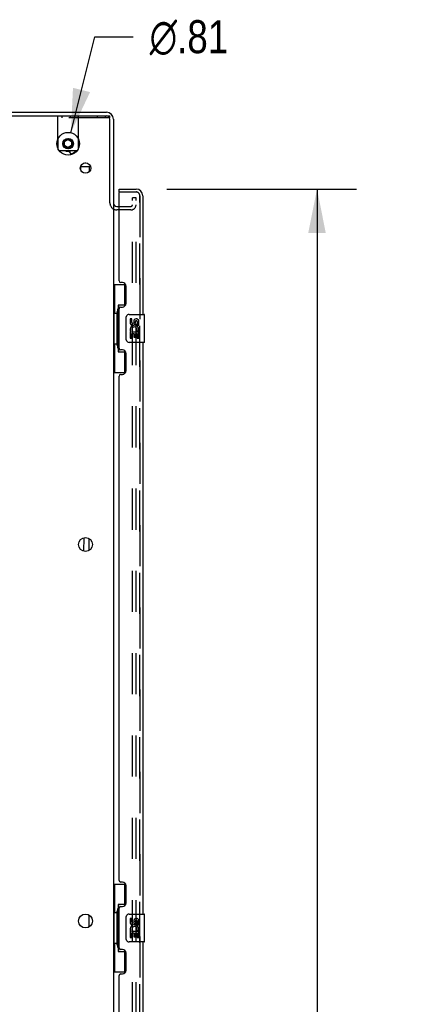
# Model space of a CAD drawing. Header units: inches. Extents: x 0 to 268, y 0 to 174.
# Tile 10 of 125: x 25 to 39, y 99 to 135. Entities that reach past the tile are written whole.
import ezdxf

# ---------------------------------------------------------------- set-up
doc = ezdxf.new("R2010")
doc.units = ezdxf.units.IN
doc.header["$LTSCALE"] = 14.754949
doc.header["$MEASUREMENT"] = 0
doc.linetypes.add('HIDDEN', pattern=[0.2, 0.1, -0.1])
doc.layers.get('0').update_dxf_attribs({"linetype": 'CONTINUOUS'})
for name, color, linetype in [('DEFAULT_2', 8, 'HIDDEN'), ('DIMENSIONS', 7, 'CONTINUOUS'), ('LEFT_OR_SECONDARY_DOOR_ASSEMBLY', 7, 'CONTINUOUS'), ('RIGHT_OR_MAIN_DOOR_ASSEMBLY', 7, 'CONTINUOUS')]:
    doc.layers.add(name, color=color, linetype=linetype)
doc.styles.get("Standard").update_dxf_attribs({"font": 'arial.ttf'})
doc.styles.add('TEXTSTYLE_1', font='gdt', dxfattribs={"width": 0.8})
doc.dimstyles.new('DIMSTYLE_1', dxfattribs={"dimtxt": 1.183552, "dimasz": 1.578069, "dimexe": 0.09, "dimexo": 0.07, "dimgap": 0.0375, "dimtad": 0, "dimtih": 1, "dimtoh": 1, "dimzin": 4, "dimdsep": 46, "dimtxsty": 'Standard', "dimblk": '_FILLED', "dimblk1": '_FILLED', "dimblk2": '_FILLED', "dimcen": 0.09, "dimadec": 3, "dimazin": 1, "dimtfac": 1, "dimtdec": 3, "dimtofl": 0, "dimtmove": 0, "dimatfit": 3, "dimldrblk": '_FILLED', "dimfxl": 0, "dimtolj": 1, "dimtzin": 4, "dimarcsym": 0})
doc.dimstyles.new('DIMSTYLE_2', dxfattribs={"dimtxt": 1.183552, "dimasz": 1.578069, "dimexe": 0.09, "dimexo": 0.07, "dimgap": 0.09, "dimtad": 0, "dimtih": 1, "dimtoh": 1, "dimzin": 4, "dimdsep": 46, "dimtxsty": 'Standard', "dimblk": '_FILLED', "dimblk1": '_FILLED', "dimblk2": '_FILLED', "dimcen": 0.09, "dimadec": 3, "dimazin": 1, "dimtfac": 1, "dimtdec": 3, "dimtofl": 0, "dimtmove": 0, "dimatfit": 1, "dimldrblk": '_FILLED', "dimfxl": 0, "dimtolj": 1, "dimtzin": 4, "dimarcsym": 0})

# ---------------------------------------------------------------- blocks, each defined once
blk = doc.blocks.new('_FILLED')
at = {"color": 0, "linetype": 'ByBlock'}
blk.add_solid([(0, 0), (-1, 0.2), (-1, -0.2)], dxfattribs=at)
blk = doc.blocks.new('*D11')
at = {"layer": 'DIMENSIONS', "color": 2, "linetype": 'Continuous'}
for p, q in [((30.101, 128.474), (36.915, 128.474)), ((35.495, 128.474), (35.495, 93.28)), ((35.495, 53.974), (35.495, 89.138)), ((30.101, 53.974), (36.915, 53.974))]:
    blk.add_line(p, q, dxfattribs=at)
at = {"layer": 'DIMENSIONS', "color": 2, "linetype": 'Continuous', "xscale": 1.5780694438, "yscale": 1.5780694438, "zscale": 1.5780694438}
for p, rotation in [((35.495, 128.474), 90), ((35.495, 53.974), 270)]:
    blk.add_blockref('_FILLED', p, dxfattribs=dict(at, rotation=rotation))
at = {"layer": 'DIMENSIONS', "color": 2, "linetype": 'Continuous', "insert": (35.495, 92.689), "char_height": 1.1836, "width": 6.05415, "attachment_point": 2, "line_spacing_factor": 0.9}
blk.add_mtext('74.50\\PDOORS', dxfattribs=at)
blk = doc.blocks.new('*D16')
at = {"layer": 'DIMENSIONS', "color": 2, "linetype": 'Continuous'}
for p, q in [((26.659, 130.493), (27.518, 133.936)), ((27.518, 133.936), (28.899, 133.936))]:
    blk.add_line(p, q, dxfattribs=at)
at = {"layer": 'DIMENSIONS', "color": 2, "linetype": 'Continuous', "xscale": 1.5780694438, "yscale": 1.5780694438, "zscale": 1.5780694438, "rotation": 255.9884353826}
blk.add_blockref('_FILLED', (26.659, 130.493), dxfattribs=at)
at = {"layer": 'DIMENSIONS', "color": 2, "linetype": 'Continuous', "insert": (29.49, 134.528), "char_height": 1.18355, "width": 3.87478, "attachment_point": 1, "line_spacing_factor": 0.9, "style": 'TEXTSTYLE_1'}
blk.add_mtext('{\\fgdt;n}\\fArial;.81', dxfattribs=at)

msp = doc.modelspace()

# ---------------------------------------------------------------- linework, layer by layer
at = {"color": 7, "linetype": 'Continuous'}
for p, q in [((10.185, 131.099), (27.935, 131.099)), ((10.248, 131.224), (27.935, 131.224)), ((28.06, 127.98), (28.06, 130.974)), ((28.185, 130.974), (28.185, 127.974)), ((26.4, 130.191), (26.56, 130.284)), ((26.4, 130.006), (26.4, 130.191)), ((26.42, 130.18), (26.4, 130.191)), ((26.42, 130.017), (26.4, 130.006)), ((26.56, 129.913), (26.4, 130.006)), ((26.42, 130.18), (26.56, 130.261)), ((26.42, 130.017), (26.42, 130.18)), ((26.56, 129.936), (26.42, 130.017)), ((26.435, 130.174), (26.56, 130.246)), ((26.435, 130.029), (26.435, 130.174)), ((26.56, 129.957), (26.435, 130.029)), ((26.56, 130.261), (26.56, 130.284)), ((26.56, 130.284), (26.721, 130.191)), ((26.56, 130.261), (26.701, 130.18)), ((26.56, 130.246), (26.685, 130.174)), ((26.685, 130.029), (26.56, 129.957)), ((26.701, 130.017), (26.56, 129.936)), ((26.721, 130.006), (26.56, 129.913)), ((26.56, 129.936), (26.56, 129.913)), ((26.685, 130.174), (26.685, 130.029)), ((26.701, 130.18), (26.721, 130.191)), ((26.701, 130.18), (26.701, 130.017)), ((26.701, 130.017), (26.721, 130.006)), ((26.721, 130.191), (26.721, 130.006)), ((26.669, 129.724), (26.612, 129.822)), ((26.669, 129.724), (26.83, 129.817)), ((26.684, 129.721), (26.669, 129.724)), ((26.684, 129.721), (26.826, 129.803)), ((26.83, 129.817), (26.812, 129.849)), ((26.826, 129.803), (26.83, 129.817)), ((26.874, 129.851), (26.874, 129.841)), ((27.004, 129.273), (27.003, 129.18)), ((27.088, 129.272), (27.049, 129.273)), ((27.16, 129.271), (27.088, 129.272)), ((27.233, 129.27), (27.16, 129.271)), ((27.272, 129.269), (27.233, 129.27)), ((27.308, 129.269), (27.272, 129.269)), ((27.342, 129.269), (27.308, 129.269)), ((27.317, 129.269), (27.314, 129.087)), ((27.367, 129.269), (27.342, 129.269)), ((28.185, 127.942), (28.185, 54.505)), ((28.31, 127.849), (28.389, 127.849)), ((27.121, 115.965), (27.114, 115.484)), ((27.311, 115.508), (27.311, 115.94)), ((27.311, 102.008), (27.311, 102.44))]:
    msp.add_line(p, q, dxfattribs=at)
at = {"color": 3, "linetype": 'Continuous'}
for p, q in [((26.185, 130.255), (26.185, 129.943)), ((26.935, 129.943), (26.935, 130.255)), ((26.265, 129.849), (26.855, 129.849))]:
    msp.add_line(p, q, dxfattribs=at)
at = {"color": 7, "linetype": 'Continuous'}
for points in [[(27.049, 129.273), (27.013, 129.273), (27.004, 129.273)], [(27.149, 129.408), (27.153, 129.407), (27.162, 129.406), (27.172, 129.407), (27.182, 129.408), (27.191, 129.41), (27.193, 129.411)]]:
    msp.add_lwpolyline(points, dxfattribs=at)
for centre, radius in [((26.56, 130.099), 0.406), ((27.185, 129.224), 0.188), ((27.185, 115.724), 0.25), ((27.185, 102.224), 0.25)]:
    msp.add_circle(centre, radius, dxfattribs=at)
at = {"color": 3, "linetype": 'Continuous'}
msp.add_circle((26.56, 130.099), 0.188, dxfattribs=at)
at = {"color": 7, "linetype": 'Continuous'}
for centre, radius, start, end in [((27.935, 130.974), 0.25, 0, 90), ((27.935, 130.974), 0.125, 0, 90), ((26.56, 130.099), 0.148, 138.0491, 161.8551), ((26.56, 130.099), 0.148, 198.1449, 221.9509), ((26.56, 130.099), 0.148, 318.0491, 341.8551), ((26.56, 130.099), 0.281, 242.8405, 297.1093), ((28.31, 127.974), 0.125, 180, 270)]:
    msp.add_arc(centre, radius, start, end, dxfattribs=at)
at = {"color": 3, "linetype": 'Continuous'}
for centre, start, end in [((26.265, 129.929), 248.3167, 270), ((26.855, 129.929), 270, 291.6833)]:
    msp.add_arc(centre, 0.08, start, end, dxfattribs=at)
at = {"layer": 'DEFAULT_2', "color": 8, "linetype": 'HIDDEN'}
for p, q in [((26.185, 130.255), (26.185, 131.099)), ((28.055, 131.021), (26.185, 131.021)), ((26.337, 131.099), (26.337, 131.021)), ((26.633, 131.099), (26.633, 131.021)), ((26.935, 130.255), (26.935, 131.099)), ((27.597, 131.099), (27.597, 131.021)), ((27.893, 131.099), (27.893, 131.021)), ((27.935, 131.099), (28.055, 131.099)), ((28.055, 131.021), (28.055, 131.099)), ((26.185, 129.943), (26.185, 129.929)), ((26.935, 129.929), (26.935, 129.943)), ((28.389, 127.849), (28.81, 127.849)), ((28.873, 54.286), (28.873, 128.161)), ((28.998, 128.161), (28.873, 128.161)), ((28.998, 128.161), (28.873, 128.161)), ((28.998, 54.286), (28.998, 128.161)), ((28.81, 127.724), (28.31, 127.724)), ((28.81, 127.724), (28.31, 127.724))]:
    msp.add_line(p, q, dxfattribs=at)
for centre, radius, start, end in [((26.56, 130.099), 0.148, 161.8551, 198.1449), ((26.56, 130.099), 0.148, 341.8551, 138.0491), ((26.56, 130.099), 0.148, 221.9509, 318.0491), ((26.265, 129.929), 0.08, 180, 248.3167), ((26.855, 129.929), 0.08, 291.6833, 360), ((28.31, 127.974), 0.25, 180, 270), ((28.81, 127.911), 0.188, 270, 360), ((28.81, 127.911), 0.0625, 270, 360)]:
    msp.add_arc(centre, radius, start, end, dxfattribs=at)
at = {"layer": 'LEFT_OR_SECONDARY_DOOR_ASSEMBLY', "color": 7, "linetype": 'Continuous'}
for p, q in [((28.389, 128.37), (28.389, 128.474)), ((28.409, 128.37), (28.389, 128.37)), ((28.185, 125.049), (28.626, 125.049)), ((28.224, 125.049), (28.224, 124.024)), ((28.589, 125.049), (28.589, 124.269)), ((28.362, 124.314), (28.362, 122.634)), ((28.589, 124.314), (28.362, 124.314)), ((28.203, 124.024), (28.203, 122.924)), ((28.203, 124.024), (28.325, 124.024)), ((28.325, 124.054), (28.325, 124.074)), ((28.325, 122.924), (28.325, 124.024)), ((28.748, 123.974), (29.288, 123.974)), ((29.303, 122.989), (29.303, 123.959)), ((28.648, 123.074), (28.648, 123.874)), ((28.786, 123.819), (28.786, 123.683)), ((28.849, 123.819), (28.786, 123.819)), ((28.849, 123.683), (28.849, 123.819)), ((28.914, 123.746), (28.914, 123.677)), ((28.974, 123.683), (28.974, 123.725)), ((29.037, 123.725), (29.037, 123.589)), ((29.037, 123.589), (29.1, 123.589)), ((29.1, 123.589), (29.1, 123.725)), ((28.786, 123.358), (28.786, 123.128)), ((28.804, 123.358), (28.786, 123.358)), ((28.838, 123.358), (28.866, 123.377)), ((28.838, 123.358), (29.1, 123.358)), ((28.849, 123.128), (28.849, 123.295)), ((28.849, 123.295), (28.914, 123.295)), ((28.914, 123.295), (28.914, 123.159)), ((28.974, 123.159), (28.974, 123.295)), ((28.974, 123.295), (29.037, 123.295)), ((29.03, 123.394), (29.087, 123.369)), ((29.037, 123.295), (29.037, 123.128)), ((29.1, 123.128), (29.1, 123.358)), ((28.203, 122.924), (28.325, 122.924)), ((28.224, 122.924), (28.224, 121.899)), ((28.325, 122.873), (28.325, 122.893)), ((29.288, 122.974), (28.748, 122.974)), ((28.786, 123.128), (28.849, 123.128)), ((28.914, 123.159), (28.974, 123.159)), ((29.037, 123.128), (29.1, 123.128)), ((28.362, 122.634), (28.589, 122.634)), ((28.589, 122.678), (28.589, 121.899)), ((28.185, 121.899), (28.626, 121.899)), ((28.185, 103.549), (28.626, 103.549)), ((28.224, 103.549), (28.224, 102.524)), ((28.589, 103.549), (28.589, 102.769)), ((28.362, 102.814), (28.362, 101.134)), ((28.589, 102.814), (28.362, 102.814)), ((28.203, 102.524), (28.203, 101.424)), ((28.203, 102.524), (28.325, 102.524)), ((28.325, 102.554), (28.325, 102.574)), ((28.325, 101.424), (28.325, 102.524)), ((28.748, 102.474), (29.288, 102.474)), ((29.303, 101.489), (29.303, 102.459)), ((28.648, 101.574), (28.648, 102.374)), ((28.786, 102.319), (28.786, 102.183)), ((28.849, 102.319), (28.786, 102.319)), ((28.849, 102.183), (28.849, 102.319)), ((28.914, 102.246), (28.914, 102.177)), ((28.974, 102.183), (28.974, 102.225)), ((29.037, 102.225), (29.037, 102.089)), ((29.037, 102.089), (29.1, 102.089)), ((29.1, 102.089), (29.1, 102.225)), ((28.786, 101.858), (28.786, 101.628)), ((28.804, 101.858), (28.786, 101.858)), ((28.838, 101.858), (28.866, 101.877)), ((28.838, 101.858), (29.1, 101.858)), ((28.849, 101.628), (28.849, 101.795)), ((28.849, 101.795), (28.914, 101.795)), ((28.914, 101.795), (28.914, 101.659)), ((28.974, 101.659), (28.974, 101.795)), ((28.974, 101.795), (29.037, 101.795)), ((29.03, 101.894), (29.087, 101.869)), ((29.037, 101.795), (29.037, 101.628)), ((29.1, 101.628), (29.1, 101.858)), ((28.203, 101.424), (28.325, 101.424)), ((28.224, 101.424), (28.224, 100.399)), ((28.325, 101.373), (28.325, 101.393)), ((29.288, 101.474), (28.748, 101.474)), ((28.786, 101.628), (28.849, 101.628)), ((28.914, 101.659), (28.974, 101.659)), ((29.037, 101.628), (29.1, 101.628)), ((28.362, 101.134), (28.589, 101.134)), ((28.589, 101.178), (28.589, 100.399)), ((28.185, 100.399), (28.626, 100.399))]:
    msp.add_line(p, q, dxfattribs=at)
at = {"layer": 'LEFT_OR_SECONDARY_DOOR_ASSEMBLY', "color": 3, "linetype": 'Continuous'}
for p, q in [((28.389, 128.474), (28.997, 128.474)), ((28.389, 125.181), (28.389, 128.35)), ((29.243, 128.227), (29.243, 123.974)), ((28.509, 125.121), (28.449, 125.121)), ((28.639, 124.371), (28.639, 124.991)), ((28.389, 122.766), (28.389, 124.181)), ((28.449, 124.241), (28.509, 124.241)), ((29.243, 122.974), (29.243, 102.474)), ((28.509, 122.706), (28.449, 122.706)), ((28.639, 121.956), (28.639, 122.576)), ((28.449, 121.826), (28.509, 121.826)), ((28.389, 103.681), (28.389, 121.766)), ((28.509, 103.621), (28.449, 103.621)), ((28.639, 102.871), (28.639, 103.491)), ((28.389, 101.266), (28.389, 102.681)), ((28.449, 102.741), (28.509, 102.741)), ((29.243, 101.474), (29.243, 80.974)), ((28.509, 101.206), (28.449, 101.206)), ((28.639, 100.456), (28.639, 101.076)), ((28.449, 100.326), (28.509, 100.326)), ((28.389, 82.181), (28.389, 100.266))]:
    msp.add_line(p, q, dxfattribs=at)
at = {"layer": 'LEFT_OR_SECONDARY_DOOR_ASSEMBLY', "color": 8, "linetype": 'HIDDEN'}
for p, q in [((28.409, 128.37), (28.997, 128.37)), ((29.139, 54.22), (29.139, 128.227))]:
    msp.add_line(p, q, dxfattribs=at)
at = {"layer": 'LEFT_OR_SECONDARY_DOOR_ASSEMBLY', "color": 7, "linetype": 'Continuous'}
for points in [[(28.362, 124.29), (28.362, 124.287), (28.363, 124.283), (28.364, 124.279), (28.365, 124.274), (28.367, 124.27), (28.369, 124.265), (28.371, 124.259), (28.374, 124.253), (28.378, 124.247), (28.381, 124.24), (28.386, 124.232), (28.391, 124.225), (28.396, 124.216), (28.398, 124.213)], [(28.648, 123.874), (28.648, 123.88), (28.649, 123.886), (28.65, 123.892), (28.651, 123.898), (28.653, 123.904), (28.655, 123.91)], [(28.655, 123.037), (28.653, 123.043), (28.651, 123.049), (28.65, 123.055), (28.649, 123.061), (28.648, 123.067), (28.648, 123.074)], [(28.398, 122.735), (28.396, 122.731), (28.391, 122.723), (28.386, 122.715), (28.381, 122.707), (28.378, 122.701), (28.374, 122.694), (28.371, 122.688), (28.369, 122.683), (28.367, 122.677), (28.365, 122.673), (28.364, 122.668), (28.363, 122.664), (28.362, 122.661), (28.362, 122.657)], [(28.362, 102.79), (28.362, 102.787), (28.363, 102.783), (28.364, 102.779), (28.365, 102.774), (28.367, 102.77), (28.369, 102.765), (28.371, 102.759), (28.374, 102.753), (28.378, 102.747), (28.381, 102.74), (28.386, 102.732), (28.391, 102.725), (28.396, 102.716), (28.398, 102.713)], [(28.648, 102.374), (28.648, 102.38), (28.649, 102.386), (28.65, 102.392), (28.651, 102.398), (28.653, 102.404), (28.655, 102.41)], [(28.655, 101.537), (28.653, 101.543), (28.651, 101.549), (28.65, 101.555), (28.649, 101.561), (28.648, 101.567), (28.648, 101.574)], [(28.398, 101.235), (28.396, 101.231), (28.391, 101.223), (28.386, 101.215), (28.381, 101.207), (28.378, 101.201), (28.374, 101.194), (28.371, 101.188), (28.369, 101.183), (28.367, 101.177), (28.365, 101.173), (28.364, 101.168), (28.363, 101.164), (28.362, 101.161), (28.362, 101.157)]]:
    msp.add_lwpolyline(points, dxfattribs=at)
at = {"layer": 'LEFT_OR_SECONDARY_DOOR_ASSEMBLY', "color": 3, "linetype": 'Continuous'}
for centre, radius, start, end in [((28.409, 128.35), 0.02, 90, 180), ((28.997, 128.227), 0.246, 0, 90), ((28.449, 125.181), 0.06, 180, 270), ((28.509, 124.991), 0.13, 0, 90), ((28.509, 124.371), 0.13, 270, 360), ((28.449, 124.181), 0.06, 90, 180), ((28.449, 122.766), 0.06, 180, 270), ((28.509, 122.576), 0.13, 0, 90), ((28.449, 121.766), 0.06, 90, 180), ((28.509, 121.956), 0.13, 270, 360), ((28.449, 103.681), 0.06, 180, 270), ((28.509, 103.491), 0.13, 0, 90), ((28.509, 102.871), 0.13, 270, 360), ((28.449, 102.681), 0.06, 90, 180), ((28.449, 101.266), 0.06, 180, 270), ((28.509, 101.076), 0.13, 0, 90), ((28.449, 100.266), 0.06, 90, 180), ((28.509, 100.456), 0.13, 270, 360)]:
    msp.add_arc(centre, radius, start, end, dxfattribs=at)
at = {"layer": 'LEFT_OR_SECONDARY_DOOR_ASSEMBLY', "color": 8, "linetype": 'HIDDEN'}
msp.add_arc((28.997, 128.227), 0.142, 0, 90, dxfattribs=at)
at = {"layer": 'LEFT_OR_SECONDARY_DOOR_ASSEMBLY', "color": 7, "linetype": 'Continuous'}
for centre, radius, start, end in [((28.748, 123.874), 0.1, 90, 158.7946), ((29.288, 123.959), 0.015, 0, 90), ((28.88, 123.683), 0.0943, 180, 360), ((28.943, 123.432), 0.157, 336.5966, 161.8791), ((28.88, 123.683), 0.0314, 180, 261.2295), ((28.879, 123.688), 0.0362, 263.4285, 341.7628), ((29.006, 123.725), 0.0943, 68.6999, 167.4338), ((29.006, 123.725), 0.0314, 0, 180.0485), ((29.006, 123.725), 0.0943, 0, 68.6704), ((28.94, 123.431), 0.154, 161.4199, 206.1963), ((28.943, 123.432), 0.157, 205.737, 207.8532), ((28.943, 123.432), 0.0943, 336.5966, 215.1122), ((28.748, 123.074), 0.1, 201.205, 270), ((29.288, 122.989), 0.015, 270, 360), ((28.748, 102.374), 0.1, 90, 158.7946), ((29.288, 102.459), 0.015, 0, 90), ((28.88, 102.183), 0.0943, 180, 360), ((28.943, 101.932), 0.157, 336.5966, 161.8791), ((28.88, 102.183), 0.0314, 180, 261.2295), ((28.879, 102.188), 0.0362, 263.4285, 341.7628), ((29.006, 102.225), 0.0943, 68.6999, 167.4338), ((29.006, 102.225), 0.0314, 0, 180.0485), ((29.006, 102.225), 0.0943, 0, 68.6704), ((28.94, 101.931), 0.154, 161.4199, 206.1963), ((28.943, 101.932), 0.157, 205.737, 207.8532), ((28.943, 101.932), 0.0943, 336.5966, 215.1122), ((28.748, 101.574), 0.1, 201.205, 270), ((29.288, 101.489), 0.015, 270, 360)]:
    msp.add_arc(centre, radius, start, end, dxfattribs=at)
for centre, start_param, end_param in [((28.429, 124.064), 0.699287, 1.51401), ((28.429, 124.064), -4.655602, -3.84088), ((28.429, 122.883), 0.699287, 1.51401), ((28.429, 122.883), -4.655602, -3.84088), ((28.429, 102.564), 0.699287, 1.51401), ((28.429, 102.564), -4.655602, -3.84088), ((28.429, 101.383), 0.699287, 1.51401), ((28.429, 101.383), -4.655602, -3.84088)]:
    msp.add_ellipse(centre, major_axis=(0, 0.18), ratio=0.579493, start_param=start_param, end_param=end_param, dxfattribs=at)
at = {"layer": 'RIGHT_OR_MAIN_DOOR_ASSEMBLY', "color": 8, "linetype": 'HIDDEN'}
for p, q in [((28.409, 128.37), (28.997, 128.37)), ((29.139, 128.227), (29.139, 54.22))]:
    msp.add_line(p, q, dxfattribs=at)
msp.add_arc((28.997, 128.227), 0.142, 0, 90, dxfattribs=at)

# ---------------------------------------------------------------- dimensions: what is measured, and where the dimension line sits
at = {"layer": 'DIMENSIONS', "color": 2, "linetype": 'Continuous'}
dim = msp.add_diameter_dim_2p(p1=(26.659, 130.493), p2=(26.462, 129.704), text='%%c<>', dimstyle='DIMSTYLE_2', override={"dimpost": '<>'}, dxfattribs=at)
dim.commit()
dim.dimension.update_dxf_attribs({"geometry": '*D16', "text_midpoint": (31.428, 133.936), "dimtype": 163})
dim = msp.add_linear_dim(base=(35.495, 128.474), p1=(30.031, 53.974), p2=(30.031, 128.474), angle=90, text='<>\\PDOORS', dimstyle='DIMSTYLE_1', dxfattribs=at)
dim.commit()
dim.dimension.update_dxf_attribs({"geometry": '*D11', "text_midpoint": (35.495, 91.209), "dimtype": 160})

doc.saveas('drawing.dxf')
